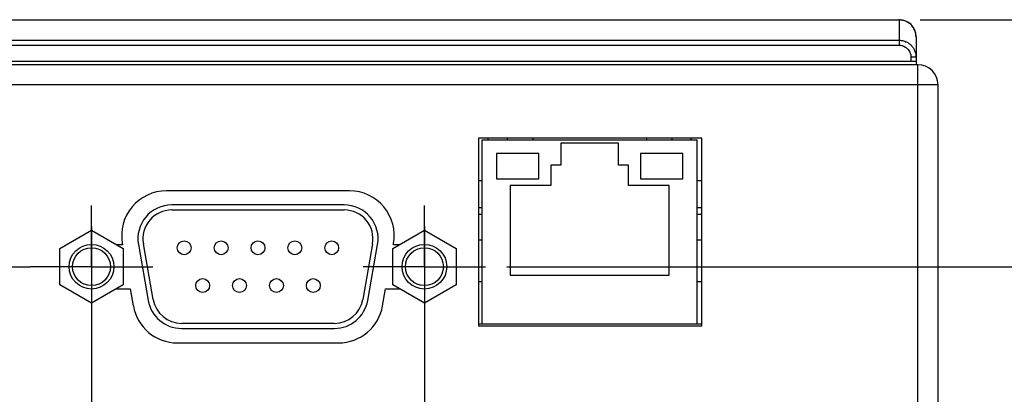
# Model space of a CAD drawing. Header units: inches. Extents: x 0 to 34, y 0 to 22.
# Tile 9 of 17: x 25.4 to 28.3, y 9 to 10.1. Entities that reach past the tile are written whole.
import ezdxf

# ---------------------------------------------------------------- set-up
doc = ezdxf.new("R2010")
doc.units = ezdxf.units.IN
doc.header["$LTSCALE"] = 1.87
doc.header["$MEASUREMENT"] = 0
doc.linetypes.add('CENTER', pattern=[0.6, 0.375, -0.075, 0.075, -0.075])
doc.layers.get('0').update_dxf_attribs({"linetype": 'CONTINUOUS'})
doc.layers.add('DEFAULT_1', color=7, linetype='CENTER')
doc.layers.add('DIMENSIONS', color=7, linetype='CONTINUOUS')
doc.styles.get("Standard").update_dxf_attribs({"font": 'txt', "width": 0.8})
doc.dimstyles.new('DIMSTYLE_1', dxfattribs={"dimtxt": 0.125, "dimasz": 0.18, "dimexe": 0.18, "dimexo": 0.0625, "dimgap": 0.09, "dimtad": 0, "dimtih": 1, "dimtoh": 1, "dimdec": 3, "dimzin": 4, "dimdsep": 46, "dimtxsty": 'STANDARD', "dimblk": '_FILLED', "dimblk1": '_FILLED', "dimblk2": '_FILLED', "dimcen": 0.09, "dimadec": 0, "dimazin": 0, "dimtp": 0.001, "dimtm": 0.001, "dimtfac": 1, "dimtdec": 3, "dimtofl": 0, "dimtmove": 0, "dimatfit": 3, "dimldrblk": '_FILLED', "dimfxl": 1, "dimtolj": 1, "dimtzin": 4, "dimarcsym": 0})
doc.dimstyles.new('DIMSTYLE_2', dxfattribs={"dimtxt": 0.125, "dimasz": 0.18, "dimexe": 0.18, "dimexo": 0.0625, "dimgap": 0.09, "dimtad": 0, "dimtih": 1, "dimtoh": 1, "dimdec": 3, "dimzin": 4, "dimdsep": 46, "dimtxsty": 'STANDARD', "dimblk": '_FILLED', "dimblk1": '_FILLED', "dimblk2": '_FILLED', "dimcen": 0.09, "dimadec": 0, "dimazin": 0, "dimtp": 0.001, "dimtm": 0.001, "dimtfac": 1, "dimtdec": 3, "dimtofl": 0, "dimtmove": 0, "dimatfit": 3, "dimldrblk": '_FILLED', "dimfxl": 1, "dimtolj": 1, "dimtzin": 4, "dimarcsym": 0})

# ---------------------------------------------------------------- blocks, each defined once
blk = doc.blocks.new('*D6')
at = {"layer": 'DIMENSIONS', "color": 2, "linetype": 'CONTINUOUS'}
blk.add_line((26.8051, 9.3784), (28.9121, 9.3784), dxfattribs=at)
at = {"layer": 'DIMENSIONS', "color": 2, "linetype": 'CONTINUOUS', "width": 0.8}
for s, p in [('1.768', (28.9746, 9.3159)), ('[', (29.5996, 9.3159)), ('44.91', (29.6996, 9.3159)), (']', (30.1996, 9.3159))]:
    blk.add_text(s, height=0.125, dxfattribs=at).set_placement(p)
blk = doc.blocks.new('_FILLED')
at = {"color": 0, "linetype": 'BYBLOCK'}
blk.add_solid([(0, 0), (-1, 0.174), (-1, -0.174)], dxfattribs=at)
blk = doc.blocks.new('*D15')
at = {"layer": 'DIMENSIONS', "color": 2, "linetype": 'CONTINUOUS'}
for p, q in [((25.5776, 9.4969), (25.5776, 7.2105)), ((25.5776, 7.2105), (25.8047, 5.9483)), ((25.8047, 5.9483), (25.8047, 5.4223))]:
    blk.add_line(p, q, dxfattribs=at)
at = {"layer": 'DIMENSIONS', "color": 2, "linetype": 'CONTINUOUS', "width": 0.8}
for s, p in [(']', (25.8672, 5.2598)), ('63.7', (25.8672, 4.8598)), ('[', (25.8672, 4.7598)), ('2.508', (25.8672, 4.1348))]:
    blk.add_text(s, height=0.125, rotation=90, dxfattribs=at).set_placement(p)
blk = doc.blocks.new('*D16')
at = {"layer": 'DIMENSIONS', "color": 2, "linetype": 'CONTINUOUS'}
blk.add_line((26.5616, 9.4969), (26.5616, 5.4223), dxfattribs=at)
at = {"layer": 'DIMENSIONS', "color": 2, "linetype": 'CONTINUOUS', "width": 0.8}
for s, p in [(']', (26.6241, 5.2598)), ('88.7', (26.6241, 4.8598)), ('[', (26.6241, 4.7598)), ('3.492', (26.6241, 4.1348))]:
    blk.add_text(s, height=0.125, rotation=90, dxfattribs=at).set_placement(p)
blk = doc.blocks.new('*D36')
at = {"layer": 'DIMENSIONS', "color": 2, "linetype": 'CONTINUOUS'}
for p, q in [((28.0271, 10.1076), (31.0083, 10.1076)), ((30.8833, 10.1076), (30.8833, 9.805)), ((30.8833, 7.6102), (30.8833, 9.555)), ((28.0271, 7.6102), (31.0083, 7.6102))]:
    blk.add_line(p, q, dxfattribs=at)
at = {"layer": 'DIMENSIONS', "color": 2, "linetype": 'CONTINUOUS', "xscale": 0.18, "yscale": 0.18, "zscale": 0.18}
for p, rotation in [((30.8833, 10.1076), 90), ((30.8833, 7.6102), 270)]:
    blk.add_blockref('_FILLED', p, dxfattribs=dict(at, rotation=rotation))
at = {"layer": 'DIMENSIONS', "color": 2, "linetype": 'CONTINUOUS', "width": 0.8}
for s, p in [('[', (30.8458, 9.6175)), (']', (31.4458, 9.6175)), ('2.497', (30.2208, 9.6175)), ('63.44', (30.9458, 9.6175))]:
    blk.add_text(s, height=0.125, dxfattribs=at).set_placement(p)

msp = doc.modelspace()

# ---------------------------------------------------------------- linework, layer by layer
at = {"color": 7, "linetype": 'CONTINUOUS'}
for p, q in [((23.1846, 10.1083), (27.9646, 10.1083)), ((23.1846, 10.1076), (27.9646, 10.1076)), ((27.9646, 10.1076), (27.9646, 10.0328)), ((23.1846, 10.0475), (27.9646, 10.0475)), ((28.0146, 10.0576), (28.0146, 9.9753)), ((23.1846, 10.0328), (27.9646, 10.0328)), ((23.1346, 9.9853), (28.0146, 9.9853)), ((28.0146, 9.9972), (27.9996, 9.9972)), ((27.9996, 9.9972), (27.9996, 9.9853)), ((28.0196, 9.9753), (23.1296, 9.9753)), ((28.0196, 7.7353), (28.0196, 9.9753)), ((28.0796, 9.9153), (23.0696, 9.9153)), ((28.0796, 7.7953), (28.0796, 9.9153)), ((27.3816, 9.7583), (26.7216, 9.7583)), ((26.7216, 9.7583), (26.7216, 9.2033)), ((26.7326, 9.7532), (27.3676, 9.7532)), ((26.7326, 9.2082), (26.7326, 9.7532)), ((26.7496, 9.7532), (26.7496, 9.7583)), ((26.8076, 9.7532), (26.8076, 9.7583)), ((26.8826, 9.7532), (26.8826, 9.7583)), ((27.2176, 9.7583), (27.2176, 9.7532)), ((27.2926, 9.7583), (27.2926, 9.7532)), ((27.3496, 9.7532), (27.3496, 9.7583)), ((27.3676, 9.2082), (27.3676, 9.7532)), ((27.3816, 9.2033), (27.3816, 9.7583)), ((27.1351, 9.7432), (26.9651, 9.7432)), ((26.9651, 9.7432), (26.9651, 9.6782)), ((27.1351, 9.6782), (27.1351, 9.7432)), ((26.9001, 9.7132), (26.7751, 9.7132)), ((26.7751, 9.7132), (26.7751, 9.6382)), ((26.9001, 9.6382), (26.9001, 9.7132)), ((27.3251, 9.7132), (27.2001, 9.7132)), ((27.2001, 9.7132), (27.2001, 9.6382)), ((27.3251, 9.6382), (27.3251, 9.7132)), ((26.9651, 9.6782), (26.9351, 9.6782)), ((26.9351, 9.6782), (26.9351, 9.6182)), ((27.1651, 9.6782), (27.1351, 9.6782)), ((27.1651, 9.6182), (27.1651, 9.6782)), ((26.7216, 9.6332), (26.7326, 9.6332)), ((26.7751, 9.6382), (26.9001, 9.6382)), ((27.2001, 9.6382), (27.3251, 9.6382)), ((27.3676, 9.6332), (27.3816, 9.6332)), ((26.9351, 9.6182), (26.8151, 9.6182)), ((26.8151, 9.6182), (26.8151, 9.3532)), ((27.2851, 9.6182), (27.1651, 9.6182)), ((27.2851, 9.3532), (27.2851, 9.6182)), ((26.3406, 9.6023), (25.7986, 9.6023)), ((26.3246, 9.5609), (25.8146, 9.5609)), ((25.8146, 9.5459), (26.3246, 9.5459)), ((26.7216, 9.5532), (26.7326, 9.5532)), ((27.3676, 9.5532), (27.3816, 9.5532)), ((26.7216, 9.5333), (26.7326, 9.5333)), ((27.3676, 9.5333), (27.3816, 9.5333)), ((25.4841, 9.4323), (25.5776, 9.4863)), ((25.5776, 9.4863), (25.6711, 9.4323)), ((26.4681, 9.4323), (26.5616, 9.4863)), ((26.5616, 9.4863), (26.6551, 9.4323)), ((25.4841, 9.3244), (25.4841, 9.4323)), ((25.6693, 9.4433), (25.6521, 9.4433)), ((25.6686, 9.4474), (25.6693, 9.4433)), ((25.6711, 9.4323), (25.6711, 9.3244)), ((25.7161, 9.4435), (25.7452, 9.2785)), ((25.76, 9.2811), (25.7309, 9.4461)), ((26.4083, 9.4461), (26.3792, 9.2811)), ((26.394, 9.2785), (26.423, 9.4435)), ((26.4681, 9.3244), (26.4681, 9.4323)), ((26.4698, 9.4433), (26.4706, 9.4474)), ((26.487, 9.4433), (26.4698, 9.4433)), ((26.6551, 9.4323), (26.6551, 9.3244)), ((26.7216, 9.4582), (26.7326, 9.4582)), ((27.3676, 9.4582), (27.3816, 9.4582)), ((26.7216, 9.3782), (26.7326, 9.3782)), ((27.3676, 9.3782), (27.3816, 9.3782)), ((26.8151, 9.3532), (27.2851, 9.3532)), ((25.5776, 9.2704), (25.4841, 9.3244)), ((25.6711, 9.3244), (25.5776, 9.2704)), ((25.6518, 9.3133), (25.6922, 9.3133)), ((25.6922, 9.3133), (25.7012, 9.2624)), ((26.4379, 9.2624), (26.4469, 9.3133)), ((26.4469, 9.3133), (26.4873, 9.3133)), ((26.5616, 9.2704), (26.4681, 9.3244)), ((26.6551, 9.3244), (26.5616, 9.2704)), ((26.7326, 9.3333), (26.7216, 9.3333)), ((27.3816, 9.3333), (27.3676, 9.3333)), ((26.2955, 9.2109), (25.8437, 9.2109)), ((27.3816, 9.2082), (26.7216, 9.2082)), ((26.7216, 9.2033), (27.3816, 9.2033)), ((25.8437, 9.1959), (26.2955, 9.1959)), ((25.8312, 9.1533), (26.3079, 9.1533))]:
    msp.add_line(p, q, dxfattribs=at)
for centre, radius in [((25.5776, 9.3784), 0.066), ((25.5776, 9.3784), 0.056), ((25.8516, 9.4343), 0.0205), ((25.9606, 9.4343), 0.0205), ((26.0696, 9.4343), 0.0205), ((26.1786, 9.4343), 0.0205), ((26.2876, 9.4343), 0.0205), ((26.5616, 9.3784), 0.066), ((26.5616, 9.3784), 0.056), ((25.9061, 9.3225), 0.0205), ((26.0151, 9.3225), 0.0205), ((26.1241, 9.3225), 0.0205), ((26.2331, 9.3225), 0.0205)]:
    msp.add_circle(centre, radius, dxfattribs=at)
for centre, radius, start, end in [((27.9646, 10.0583), 0.05, 0, 90), ((28.0196, 9.9153), 0.06, 0, 90), ((25.7986, 9.4703), 0.132, 90, 190), ((26.3406, 9.4703), 0.132, 350, 90), ((25.8146, 9.4609), 0.1, 90, 190), ((25.8146, 9.4609), 0.085, 90, 190), ((26.3246, 9.4609), 0.1, 350, 90), ((26.3246, 9.4609), 0.085, 350, 90), ((25.8312, 9.2853), 0.132, 190, 270), ((25.8437, 9.2959), 0.1, 190, 270), ((25.8437, 9.2959), 0.085, 190, 270), ((26.2955, 9.2959), 0.085, 270, 350), ((26.2955, 9.2959), 0.1, 270, 350), ((26.3079, 9.2853), 0.132, 270, 350)]:
    msp.add_arc(centre, radius, start, end, dxfattribs=at)
for points, knots in [([(28.0146, 10.0576), (28.0146, 10.0614), (28.0137, 10.0689), (28.01, 10.0795), (28.004, 10.0891), (27.996, 10.0971), (27.9864, 10.1031), (27.9758, 10.1068), (27.9683, 10.1076), (27.9646, 10.1076)], [0, 0, 0, 0, 0.142817, 0.285728, 0.428615, 0.571489, 0.714363, 0.857252, 1, 1, 1, 1]), ([(27.9646, 10.0475), (27.9666, 10.0475), (27.971, 10.0473), (27.9778, 10.0459), (27.9849, 10.0434), (27.9922, 10.0395), (27.9994, 10.0338), (28.0058, 10.0262), (28.0109, 10.0172), (28.0139, 10.0073), (28.0146, 10.0005), (28.0146, 9.9972)], [0, 0, 0, 0, 0.079381, 0.166129, 0.261471, 0.366495, 0.482204, 0.608664, 0.741823, 0.8746, 1, 1, 1, 1]), ([(27.9646, 10.0328), (27.966, 10.0328), (27.9691, 10.0326), (27.9738, 10.0317), (27.9788, 10.0299), (27.9839, 10.0271), (27.9889, 10.023), (27.9935, 10.0177), (27.997, 10.0113), (27.9991, 10.0043), (27.9996, 9.9995), (27.9996, 9.9972)], [0, 0, 0, 0, 0.078993, 0.165339, 0.260297, 0.365007, 0.480537, 0.607047, 0.740565, 0.873951, 1, 1, 1, 1])]:
    msp.add_open_spline(points, degree=3, knots=knots, dxfattribs=at)
at = {"layer": 'DEFAULT_1', "color": 7, "linetype": 'CENTER'}
for p, q in [((25.5776, 9.3784), (25.5776, 9.5594)), ((26.5616, 9.3784), (26.5616, 9.5594)), ((25.2616, 9.3784), (25.3966, 9.3784)), ((25.5776, 9.3784), (25.3966, 9.3784)), ((25.5776, 9.3784), (25.5776, 9.1974)), ((25.5776, 9.3784), (25.7586, 9.3784)), ((26.5616, 9.3784), (26.3806, 9.3784)), ((26.5616, 9.3784), (26.7426, 9.3784)), ((26.5616, 9.3784), (26.5616, 9.1974))]:
    msp.add_line(p, q, dxfattribs=at)

# ---------------------------------------------------------------- dimensions: what is measured, and where the dimension line sits
at = {"layer": 'DIMENSIONS', "color": 2, "linetype": 'CONTINUOUS'}
dim = msp.add_linear_dim(base=(30.8833, 10.1076), p1=(28.0271, 7.6102), p2=(28.0271, 10.1076), angle=90, dimstyle='DIMSTYLE_2', dxfattribs=at)
dim.commit()
dim.dimension.update_dxf_attribs({"geometry": '*D36', "text_midpoint": (30.8833, 9.68), "dimtype": 160})
for feature_location, offset, dtype, origin, picture, middle in [((25.5775665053, 9.4968665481), (0.2271609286, -4.0745806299), 0, (23.0695665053, 9.5593665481), '*D15', (25.8047274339, 4.7472859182)), ((26.5616, 9.4969), (0, -4.0746), 1, (23.0696, 9.5594), '*D16', (26.5616, 4.7473)), ((26.8051, 9.3784), (2.107, 0), 0, (26.7426, 7.6102), '*D6', (29.6371, 9.3784))]:
    dim = msp.add_ordinate_dim(feature_location=feature_location, offset=offset, dtype=dtype, origin=origin, dimstyle='DIMSTYLE_1', dxfattribs=at)
    dim.commit()
    dim.dimension.update_dxf_attribs({"geometry": picture, "text_midpoint": middle})

doc.saveas('drawing.dxf')
